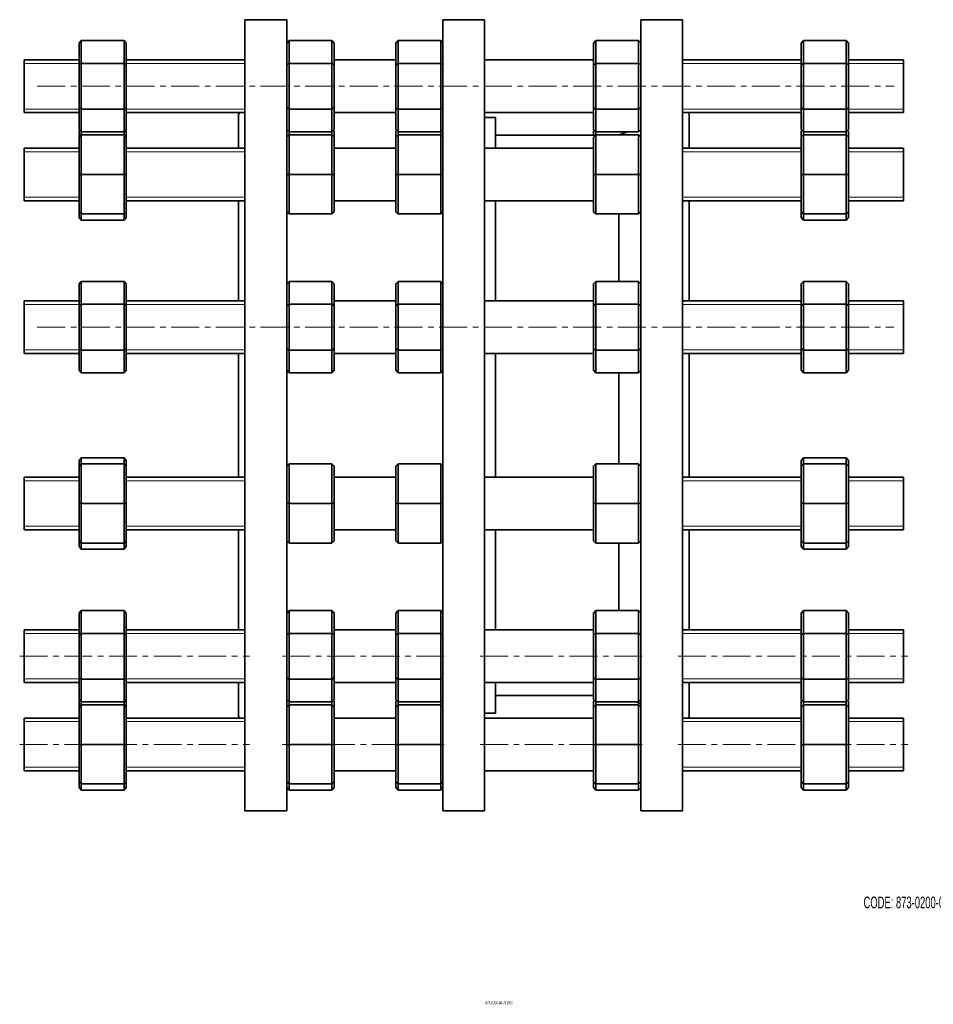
# Model space of a CAD drawing. Header units: millimetres. Extents: x -207 to 624, y 1 to 449.
# Tile 1 of 2: x -207 to 208, y 1 to 449. Entities that reach past the tile are written whole.
import ezdxf

# ---------------------------------------------------------------- set-up
doc = ezdxf.new("R2010")
doc.units = ezdxf.units.MM
doc.linetypes.add('CENTERX2', pattern=[20.32, 12.7, -2.54, 2.54, -2.54])
doc.layers.add('NOTE', color=7, linetype='Continuous')
doc.layers.add('SLD-0', color=179, linetype='Continuous')
doc.styles.add('SLDTEXTSTYLE0', font='TXT', dxfattribs={"width": 0.605})

msp = doc.modelspace()

# ---------------------------------------------------------------- linework, layer by layer
at = {"color": 7, "linetype": 'Continuous', "lineweight": 35}
for p, q in [((-85.73, 449.26), (-104.73, 449.26)), ((-104.73, 269.26), (-104.73, 449.26)), ((-85.73, 269.26), (-85.73, 449.26)), ((4.27, 449.26), (-14.73, 449.26)), ((-14.73, 269.26), (-14.73, 449.26)), ((4.27, 269.26), (4.27, 449.26)), ((94.27, 449.26), (75.27, 449.26)), ((75.27, 269.26), (75.27, 449.26)), ((94.27, 269.26), (94.27, 449.26)), ((-180.23, 438.61), (-179.23, 439.76)), ((-179.23, 439.76), (-179.23, 429.37)), ((-159.73, 439.76), (-179.23, 439.76)), ((-159.73, 429.37), (-159.73, 439.76)), ((-159.73, 439.76), (-158.73, 438.61)), ((-85.7, 438.61), (-84.7, 439.76)), ((-84.7, 439.76), (-84.7, 429.37)), ((-65.2, 439.76), (-84.7, 439.76)), ((-65.2, 429.37), (-65.2, 439.76)), ((-65.2, 439.76), (-64.2, 438.61)), ((-36.09, 438.61), (-35.09, 439.76)), ((-35.09, 439.76), (-35.09, 429.37)), ((-15.59, 439.76), (-35.09, 439.76)), ((-15.59, 429.37), (-15.59, 439.76)), ((-15.59, 439.76), (-14.73, 438.76)), ((53.82, 438.61), (54.82, 439.76)), ((54.82, 439.76), (54.82, 429.37)), ((74.32, 439.76), (54.82, 439.76)), ((74.32, 429.37), (74.32, 439.76)), ((74.32, 439.76), (75.27, 438.66)), ((148.27, 438.61), (149.27, 439.76)), ((149.27, 439.76), (149.27, 429.37)), ((168.77, 439.76), (149.27, 439.76)), ((168.77, 429.37), (168.77, 439.76)), ((168.77, 439.76), (169.77, 438.61)), ((-180.23, 428.79), (-180.23, 438.61)), ((-158.73, 438.61), (-158.73, 428.79)), ((-85.7, 428.79), (-85.7, 438.61)), ((-64.2, 438.61), (-64.2, 428.79)), ((-36.09, 428.79), (-36.09, 438.61)), ((53.82, 428.79), (53.82, 438.61)), ((148.27, 428.79), (148.27, 438.61)), ((169.77, 438.61), (169.77, 428.79)), ((-180.23, 430.98), (-205.23, 430.98)), ((-205.23, 418.98), (-205.23, 430.98)), ((-104.73, 430.98), (-158.73, 430.98)), ((-85.7, 430.98), (-85.73, 430.98)), ((-36.09, 430.98), (-64.2, 430.98)), ((53.82, 430.98), (4.27, 430.98)), ((148.27, 430.98), (94.27, 430.98)), ((194.77, 430.98), (169.77, 430.98)), ((194.77, 418.98), (194.77, 430.98)), ((-180.23, 428.79), (-179.23, 429.37)), ((-180.23, 409.16), (-180.23, 428.79)), ((-179.23, 429.37), (-179.23, 408.58)), ((-159.73, 429.37), (-179.23, 429.37)), ((-159.73, 408.58), (-159.73, 429.37)), ((-159.73, 429.37), (-158.73, 428.79)), ((-158.73, 428.79), (-158.73, 409.16)), ((-85.7, 428.79), (-84.7, 429.37)), ((-85.7, 409.16), (-85.7, 428.79)), ((-84.7, 429.37), (-84.7, 408.58)), ((-65.2, 429.37), (-84.7, 429.37)), ((-65.2, 408.58), (-65.2, 429.37)), ((-65.2, 429.37), (-64.2, 428.79)), ((-64.2, 428.79), (-64.2, 409.16)), ((-36.09, 428.79), (-35.09, 429.37)), ((-36.09, 409.16), (-36.09, 428.79)), ((-35.09, 429.37), (-35.09, 408.58)), ((-15.59, 429.37), (-35.09, 429.37)), ((-15.59, 408.58), (-15.59, 429.37)), ((-15.59, 429.37), (-14.73, 428.87)), ((53.82, 428.79), (54.82, 429.37)), ((53.82, 409.16), (53.82, 428.79)), ((54.82, 429.37), (54.82, 408.58)), ((74.32, 429.37), (54.82, 429.37)), ((74.32, 408.58), (74.32, 429.37)), ((74.32, 429.37), (75.27, 428.82)), ((148.27, 428.79), (149.27, 429.37)), ((148.27, 409.16), (148.27, 428.79)), ((149.27, 429.37), (149.27, 408.58)), ((168.77, 429.37), (149.27, 429.37)), ((168.77, 408.58), (168.77, 429.37)), ((168.77, 429.37), (169.77, 428.79)), ((169.77, 428.79), (169.77, 409.16)), ((-205.23, 406.98), (-205.23, 418.98)), ((194.77, 406.98), (194.77, 418.98)), ((-180.23, 399.35), (-180.23, 409.16)), ((-179.23, 408.58), (-180.23, 409.16)), ((-179.23, 408.58), (-179.23, 398.19)), ((-159.73, 408.58), (-179.23, 408.58)), ((-159.73, 408.58), (-158.73, 409.16)), ((-159.73, 398.19), (-159.73, 408.58)), ((-158.73, 409.16), (-158.73, 399.35)), ((-85.7, 399.35), (-85.7, 409.16)), ((-84.7, 408.58), (-85.7, 409.16)), ((-84.7, 408.58), (-84.7, 398.19)), ((-65.2, 408.58), (-84.7, 408.58)), ((-65.2, 408.58), (-64.2, 409.16)), ((-65.2, 398.19), (-65.2, 408.58)), ((-64.2, 409.16), (-64.2, 399.35)), ((-36.09, 399.35), (-36.09, 409.16)), ((-35.09, 408.58), (-36.09, 409.16)), ((-15.59, 408.58), (-35.09, 408.58)), ((-35.09, 408.58), (-35.09, 398.19)), ((-15.59, 408.58), (-14.73, 409.09)), ((-15.59, 398.19), (-15.59, 408.58)), ((53.82, 399.35), (53.82, 409.16)), ((54.82, 408.58), (53.82, 409.16)), ((54.82, 408.58), (54.82, 398.19)), ((74.32, 408.58), (54.82, 408.58)), ((74.32, 408.58), (75.27, 409.14)), ((74.32, 398.19), (74.32, 408.58)), ((148.27, 399.35), (148.27, 409.16)), ((149.27, 408.58), (148.27, 409.16)), ((149.27, 408.58), (149.27, 398.19)), ((168.77, 408.58), (149.27, 408.58)), ((168.77, 408.58), (169.77, 409.16)), ((168.77, 398.19), (168.77, 408.58)), ((169.77, 409.16), (169.77, 399.35)), ((-205.23, 406.98), (-180.23, 406.98)), ((-158.73, 406.98), (-104.73, 406.98)), ((-107.01, 406.98), (-107.73, 406.26)), ((-107.73, 390.86), (-107.73, 406.26)), ((-85.73, 406.98), (-85.7, 406.98)), ((-64.2, 406.98), (-36.09, 406.98)), ((4.27, 406.98), (53.82, 406.98)), ((9.27, 404.76), (4.27, 404.76)), ((9.27, 390.86), (9.27, 404.76)), ((94.27, 406.98), (148.27, 406.98)), ((97.27, 406.26), (96.56, 406.98)), ((97.27, 390.86), (97.27, 406.26)), ((169.77, 406.98), (194.77, 406.98)), ((-179.23, 398.19), (-180.23, 399.35)), ((-180.23, 398.49), (-179.85, 398.92)), ((-158.73, 399.35), (-159.73, 398.19)), ((-159.1, 398.92), (-158.73, 398.49)), ((-84.7, 398.19), (-85.7, 399.35)), ((-85.7, 398.49), (-85.33, 398.92)), ((-64.2, 399.35), (-65.2, 398.19)), ((-64.58, 398.92), (-64.2, 398.49)), ((-35.09, 398.19), (-36.09, 399.35)), ((-36.09, 398.49), (-35.72, 398.92)), ((-14.73, 399.19), (-15.59, 398.19)), ((-14.96, 398.92), (-14.73, 398.64)), ((54.82, 398.19), (53.82, 399.35)), ((53.82, 398.49), (54.19, 398.92)), ((75.27, 399.29), (74.32, 398.19)), ((149.27, 398.19), (148.27, 399.35)), ((148.27, 398.49), (148.65, 398.92)), ((169.77, 399.35), (168.77, 398.19)), ((169.4, 398.92), (169.77, 398.49)), ((-180.23, 395.86), (-180.23, 398.49)), ((-180.23, 395.86), (-179.23, 396.86)), ((-180.23, 378.86), (-180.23, 395.86)), ((-179.23, 398.19), (-179.23, 396.86)), ((-159.73, 398.19), (-179.23, 398.19)), ((-179.23, 396.86), (-179.23, 378.86)), ((-159.73, 396.86), (-179.23, 396.86)), ((-159.73, 396.86), (-159.73, 398.19)), ((-159.73, 378.86), (-159.73, 396.86)), ((-159.73, 396.86), (-158.73, 395.86)), ((-158.73, 398.49), (-158.73, 395.86)), ((-158.73, 395.86), (-158.73, 378.86)), ((-85.7, 395.86), (-85.7, 398.49)), ((-85.7, 395.86), (-84.7, 396.86)), ((-85.7, 378.86), (-85.7, 395.86)), ((-84.7, 398.19), (-84.7, 396.86)), ((-65.2, 398.19), (-84.7, 398.19)), ((-84.7, 396.86), (-84.7, 378.86)), ((-65.2, 396.86), (-84.7, 396.86)), ((-65.2, 396.86), (-65.2, 398.19)), ((-65.2, 378.86), (-65.2, 396.86)), ((-65.2, 396.86), (-64.2, 395.86)), ((-64.2, 398.49), (-64.2, 395.86)), ((-64.2, 395.86), (-64.2, 378.86)), ((-36.09, 395.86), (-36.09, 398.49)), ((-36.09, 395.86), (-35.09, 396.86)), ((-36.09, 378.86), (-36.09, 395.86)), ((-35.09, 398.19), (-35.09, 396.86)), ((-15.59, 398.19), (-35.09, 398.19)), ((-35.09, 396.86), (-35.09, 378.86)), ((-15.59, 396.86), (-35.09, 396.86)), ((-15.59, 396.86), (-15.59, 398.19)), ((-15.59, 378.86), (-15.59, 396.86)), ((-15.59, 396.86), (-14.73, 395.99)), ((54.72, 396.76), (9.27, 396.76)), ((53.82, 396.76), (53.82, 398.49)), ((53.82, 395.86), (54.82, 396.86)), ((53.82, 378.86), (53.82, 395.86)), ((54.82, 398.19), (54.82, 396.86)), ((74.32, 398.19), (54.82, 398.19)), ((54.82, 396.86), (54.82, 378.86)), ((74.32, 396.86), (54.82, 396.86)), ((69.21, 398.19), (65.55, 396.86)), ((74.32, 378.86), (74.32, 396.86)), ((74.32, 396.86), (75.27, 395.91)), ((148.27, 395.86), (148.27, 398.49)), ((148.27, 395.86), (149.27, 396.86)), ((148.27, 378.86), (148.27, 395.86)), ((149.27, 398.19), (149.27, 396.86)), ((168.77, 398.19), (149.27, 398.19)), ((149.27, 396.86), (149.27, 378.86)), ((168.77, 396.86), (149.27, 396.86)), ((168.77, 396.86), (168.77, 398.19)), ((168.77, 378.86), (168.77, 396.86)), ((168.77, 396.86), (169.77, 395.86)), ((169.77, 398.49), (169.77, 395.86)), ((169.77, 395.86), (169.77, 378.86)), ((-180.23, 390.86), (-205.23, 390.86)), ((-205.23, 372.86), (-205.23, 390.86)), ((-158.69, 391.67), (-158.73, 391.67)), ((-104.73, 390.86), (-158.73, 390.86)), ((-85.7, 390.86), (-85.73, 390.86)), ((-64.17, 391.67), (-64.2, 391.67)), ((-36.09, 390.86), (-64.2, 390.86)), ((-14.56, 391.67), (-14.59, 391.67)), ((53.82, 390.86), (4.27, 390.86)), ((148.27, 390.86), (94.27, 390.86)), ((169.81, 391.67), (169.77, 391.67)), ((194.77, 390.86), (169.77, 390.86)), ((194.77, 372.86), (194.77, 390.86)), ((-180.23, 361.86), (-180.23, 378.86)), ((-180.23, 378.86), (-179.23, 378.86)), ((-179.23, 378.86), (-179.23, 360.86)), ((-159.73, 378.86), (-179.23, 378.86)), ((-159.73, 360.86), (-159.73, 378.86)), ((-159.73, 378.86), (-158.73, 378.86)), ((-158.73, 378.86), (-158.73, 361.86)), ((-85.7, 361.86), (-85.7, 378.86)), ((-85.7, 378.86), (-84.7, 378.86)), ((-84.7, 378.86), (-84.7, 360.86)), ((-65.2, 378.86), (-84.7, 378.86)), ((-65.2, 360.86), (-65.2, 378.86)), ((-65.2, 378.86), (-64.2, 378.86)), ((-64.2, 378.86), (-64.2, 361.86)), ((-36.09, 378.86), (-35.09, 378.86)), ((-36.09, 361.86), (-36.09, 378.86)), ((-35.09, 378.86), (-35.09, 360.86)), ((-15.59, 378.86), (-35.09, 378.86)), ((-15.59, 360.86), (-15.59, 378.86)), ((-15.59, 378.86), (-14.73, 378.86)), ((53.82, 378.86), (54.82, 378.86)), ((53.82, 361.86), (53.82, 378.86)), ((54.82, 378.86), (54.82, 360.86)), ((74.32, 378.86), (54.82, 378.86)), ((74.32, 360.86), (74.32, 378.86)), ((74.32, 378.86), (75.27, 378.86)), ((148.27, 361.86), (148.27, 378.86)), ((148.27, 378.86), (149.27, 378.86)), ((149.27, 378.86), (149.27, 360.86)), ((168.77, 378.86), (149.27, 378.86)), ((168.77, 378.86), (169.77, 378.86)), ((168.77, 360.86), (168.77, 378.86)), ((169.77, 378.86), (169.77, 361.86)), ((-205.23, 366.86), (-205.23, 372.86)), ((194.77, 366.86), (194.77, 372.86)), ((-205.23, 366.86), (-180.23, 366.86)), ((-158.73, 366.86), (-104.73, 366.86)), ((-107.73, 321.38), (-107.73, 366.86)), ((-85.73, 366.86), (-85.7, 366.86)), ((-64.2, 366.86), (-36.09, 366.86)), ((4.27, 366.86), (53.82, 366.86)), ((9.27, 321.38), (9.27, 366.86)), ((94.27, 366.86), (148.27, 366.86)), ((97.27, 321.38), (97.27, 366.86)), ((169.77, 366.86), (194.77, 366.86)), ((-180.23, 359.23), (-180.23, 361.86)), ((-179.23, 360.86), (-180.23, 361.86)), ((-179.23, 358.08), (-180.23, 359.23)), ((-179.23, 360.86), (-179.23, 358.08)), ((-159.73, 360.86), (-179.23, 360.86)), ((-159.73, 360.86), (-158.73, 361.86)), ((-159.73, 358.08), (-159.73, 360.86)), ((-158.73, 359.23), (-159.73, 358.08)), ((-158.73, 361.86), (-158.73, 359.23)), ((-84.7, 360.86), (-85.7, 361.86)), ((-65.2, 360.86), (-84.7, 360.86)), ((-65.2, 360.86), (-64.2, 361.86)), ((-35.09, 360.86), (-36.09, 361.86)), ((-15.59, 360.86), (-35.09, 360.86)), ((-15.59, 360.86), (-14.73, 361.73)), ((54.82, 360.86), (53.82, 361.86)), ((74.32, 360.86), (54.82, 360.86)), ((65.27, 330.16), (65.27, 360.86)), ((74.32, 360.86), (75.27, 361.81)), ((148.27, 359.23), (148.27, 361.86)), ((149.27, 360.86), (148.27, 361.86)), ((149.27, 358.08), (148.27, 359.23)), ((149.27, 360.86), (149.27, 358.08)), ((168.77, 360.86), (149.27, 360.86)), ((168.77, 360.86), (169.77, 361.86)), ((168.77, 358.08), (168.77, 360.86)), ((169.77, 359.23), (168.77, 358.08)), ((169.77, 361.86), (169.77, 359.23)), ((-159.73, 358.08), (-179.23, 358.08)), ((168.77, 358.08), (149.27, 358.08)), ((-180.23, 329.01), (-179.23, 330.16)), ((-180.23, 319.19), (-180.23, 329.01)), ((-179.23, 330.16), (-179.23, 319.77)), ((-159.73, 330.16), (-179.23, 330.16)), ((-159.73, 319.77), (-159.73, 330.16)), ((-158.73, 329.01), (-159.73, 330.16)), ((-158.73, 329.01), (-158.73, 319.19)), ((-85.7, 329.01), (-84.7, 330.16)), ((-85.7, 319.19), (-85.7, 329.01)), ((-84.7, 330.16), (-84.7, 319.77)), ((-65.2, 330.16), (-84.7, 330.16)), ((-65.2, 319.77), (-65.2, 330.16)), ((-64.2, 329.01), (-65.2, 330.16)), ((-64.2, 329.01), (-64.2, 319.19)), ((-36.09, 329.01), (-35.09, 330.16)), ((-36.09, 319.19), (-36.09, 329.01)), ((-35.09, 330.16), (-35.09, 319.77)), ((-15.59, 330.16), (-35.09, 330.16)), ((-15.59, 319.77), (-15.59, 330.16)), ((-14.73, 329.16), (-15.59, 330.16)), ((53.82, 329.01), (54.82, 330.16)), ((53.82, 319.19), (53.82, 329.01)), ((54.82, 330.16), (54.82, 319.77)), ((74.32, 330.16), (54.82, 330.16)), ((74.32, 319.77), (74.32, 330.16)), ((75.27, 329.06), (74.32, 330.16)), ((148.27, 329.01), (149.27, 330.16)), ((148.27, 319.19), (148.27, 329.01)), ((149.27, 330.16), (149.27, 319.77)), ((168.77, 330.16), (149.27, 330.16)), ((168.77, 319.77), (168.77, 330.16)), ((169.77, 329.01), (168.77, 330.16)), ((169.77, 329.01), (169.77, 319.19)), ((-180.23, 321.38), (-205.23, 321.38)), ((-205.23, 298.98), (-205.23, 321.38)), ((-180.23, 319.19), (-179.23, 319.77)), ((-180.23, 299.56), (-180.23, 319.19)), ((-179.23, 319.77), (-179.23, 298.98)), ((-159.73, 319.77), (-179.23, 319.77)), ((-159.73, 319.77), (-158.73, 319.19)), ((-159.73, 298.98), (-159.73, 319.77)), ((-104.73, 321.38), (-158.73, 321.38)), ((-158.73, 319.19), (-158.73, 299.56)), ((-85.7, 321.38), (-85.73, 321.38)), ((-85.7, 319.19), (-84.7, 319.77)), ((-85.7, 299.56), (-85.7, 319.19)), ((-84.7, 319.77), (-84.7, 298.98)), ((-65.2, 319.77), (-84.7, 319.77)), ((-65.2, 298.98), (-65.2, 319.77)), ((-65.2, 319.77), (-64.2, 319.19)), ((-36.09, 321.38), (-64.2, 321.38)), ((-64.2, 319.19), (-64.2, 299.56)), ((-36.09, 319.19), (-35.09, 319.77)), ((-36.09, 299.56), (-36.09, 319.19)), ((-15.59, 319.77), (-35.09, 319.77)), ((-35.09, 319.77), (-35.09, 298.98)), ((-15.59, 319.77), (-14.73, 319.27)), ((-15.59, 298.98), (-15.59, 319.77)), ((53.82, 321.38), (4.27, 321.38)), ((53.82, 319.19), (54.82, 319.77)), ((53.82, 299.56), (53.82, 319.19)), ((74.32, 319.77), (54.82, 319.77)), ((54.82, 319.77), (54.82, 298.98)), ((74.32, 319.77), (75.27, 319.22)), ((74.32, 298.98), (74.32, 319.77)), ((148.27, 321.38), (94.27, 321.38)), ((148.27, 319.19), (149.27, 319.77)), ((148.27, 299.56), (148.27, 319.19)), ((149.27, 319.77), (149.27, 298.98)), ((168.77, 319.77), (149.27, 319.77)), ((168.77, 319.77), (169.77, 319.19)), ((168.77, 298.98), (168.77, 319.77)), ((194.77, 321.38), (169.77, 321.38)), ((169.77, 319.19), (169.77, 299.56)), ((194.77, 298.98), (194.77, 321.38)), ((-205.23, 297.38), (-205.23, 298.98)), ((-205.23, 297.38), (-180.23, 297.38)), ((-180.23, 299.56), (-179.23, 298.98)), ((-180.23, 289.75), (-180.23, 299.56)), ((-159.73, 298.98), (-179.23, 298.98)), ((-179.23, 298.98), (-179.23, 288.59)), ((-159.73, 298.98), (-158.73, 299.56)), ((-159.73, 288.59), (-159.73, 298.98)), ((-158.73, 299.56), (-158.73, 289.75)), ((-158.73, 297.38), (-104.73, 297.38)), ((-107.73, 269.26), (-107.73, 297.38)), ((-85.73, 297.38), (-85.7, 297.38)), ((-85.7, 299.56), (-84.7, 298.98)), ((-85.7, 289.75), (-85.7, 299.56)), ((-65.2, 298.98), (-84.7, 298.98)), ((-84.7, 298.98), (-84.7, 288.59)), ((-65.2, 298.98), (-64.2, 299.56)), ((-65.2, 288.59), (-65.2, 298.98)), ((-64.2, 299.56), (-64.2, 289.75)), ((-64.2, 297.38), (-36.09, 297.38)), ((-36.09, 299.56), (-35.09, 298.98)), ((-36.09, 289.75), (-36.09, 299.56)), ((-15.59, 298.98), (-35.09, 298.98)), ((-35.09, 298.98), (-35.09, 288.59)), ((-15.59, 298.98), (-14.73, 299.48)), ((-15.59, 288.59), (-15.59, 298.98)), ((4.27, 297.38), (53.82, 297.38)), ((9.27, 269.26), (9.27, 297.38)), ((53.82, 299.56), (54.82, 298.98)), ((53.82, 289.75), (53.82, 299.56)), ((74.32, 298.98), (54.82, 298.98)), ((54.82, 298.98), (54.82, 288.59)), ((74.32, 298.98), (75.27, 299.53)), ((74.32, 288.59), (74.32, 298.98)), ((94.27, 297.38), (148.27, 297.38)), ((97.27, 269.26), (97.27, 297.38)), ((148.27, 299.56), (149.27, 298.98)), ((148.27, 289.75), (148.27, 299.56)), ((168.77, 298.98), (149.27, 298.98)), ((149.27, 298.98), (149.27, 288.59)), ((168.77, 298.98), (169.77, 299.56)), ((168.77, 288.59), (168.77, 298.98)), ((169.77, 299.56), (169.77, 289.75)), ((169.77, 297.38), (194.77, 297.38)), ((194.77, 297.38), (194.77, 298.98)), ((-179.23, 288.59), (-180.23, 289.75)), ((-159.73, 288.59), (-179.23, 288.59)), ((-159.73, 288.59), (-158.73, 289.75)), ((-84.7, 288.59), (-85.7, 289.75)), ((-65.2, 288.59), (-84.7, 288.59)), ((-65.2, 288.59), (-64.2, 289.75)), ((-35.09, 288.59), (-36.09, 289.75)), ((-15.59, 288.59), (-35.09, 288.59)), ((-15.59, 288.59), (-14.73, 289.59)), ((54.82, 288.59), (53.82, 289.75)), ((74.32, 288.59), (54.82, 288.59)), ((65.27, 269.26), (65.27, 288.59)), ((74.32, 288.59), (75.27, 289.69)), ((149.27, 288.59), (148.27, 289.75)), ((168.77, 288.59), (149.27, 288.59)), ((168.77, 288.59), (169.77, 289.75)), ((-107.73, 241.14), (-107.73, 269.26)), ((-104.73, 89.26), (-104.73, 269.26)), ((-85.73, 89.26), (-85.73, 269.26)), ((-14.73, 89.26), (-14.73, 269.26)), ((4.27, 89.26), (4.27, 269.26)), ((9.27, 241.14), (9.27, 269.26)), ((65.27, 247.14), (65.27, 269.26)), ((75.27, 89.26), (75.27, 269.26)), ((94.27, 89.26), (94.27, 269.26)), ((97.27, 241.14), (97.27, 269.26)), ((-179.23, 249.93), (-180.23, 248.77)), ((-180.23, 246.14), (-180.23, 248.77)), ((-180.23, 246.14), (-179.23, 247.14)), ((-179.23, 249.93), (-179.23, 247.14)), ((-159.73, 249.93), (-179.23, 249.93)), ((-179.23, 247.14), (-179.23, 229.14)), ((-159.73, 247.14), (-179.23, 247.14)), ((-159.73, 247.14), (-159.73, 249.93)), ((-159.73, 249.93), (-158.73, 248.77)), ((-159.73, 229.14), (-159.73, 247.14)), ((-158.73, 246.14), (-159.73, 247.14)), ((-158.73, 248.77), (-158.73, 246.14)), ((-85.7, 246.14), (-84.7, 247.14)), ((-84.7, 247.14), (-84.7, 229.14)), ((-65.2, 247.14), (-84.7, 247.14)), ((-65.2, 229.14), (-65.2, 247.14)), ((-64.2, 246.14), (-65.2, 247.14)), ((-36.09, 246.14), (-35.09, 247.14)), ((-35.09, 247.14), (-35.09, 229.14)), ((-15.59, 247.14), (-35.09, 247.14)), ((-15.59, 229.14), (-15.59, 247.14)), ((-14.73, 246.27), (-15.59, 247.14)), ((53.82, 246.14), (54.82, 247.14)), ((54.82, 247.14), (54.82, 229.14)), ((74.32, 247.14), (54.82, 247.14)), ((74.32, 229.14), (74.32, 247.14)), ((75.27, 246.19), (74.32, 247.14)), ((149.27, 249.93), (148.27, 248.77)), ((148.27, 246.14), (148.27, 248.77)), ((148.27, 246.14), (149.27, 247.14)), ((149.27, 249.93), (149.27, 247.14)), ((168.77, 249.93), (149.27, 249.93)), ((149.27, 247.14), (149.27, 229.14)), ((168.77, 247.14), (149.27, 247.14)), ((168.77, 247.14), (168.77, 249.93)), ((168.77, 249.93), (169.77, 248.77)), ((168.77, 229.14), (168.77, 247.14)), ((169.77, 246.14), (168.77, 247.14)), ((169.77, 248.77), (169.77, 246.14)), ((-180.23, 229.14), (-180.23, 246.14)), ((-158.73, 246.14), (-158.73, 229.14)), ((-85.7, 229.14), (-85.7, 246.14)), ((-64.2, 246.14), (-64.2, 229.14)), ((-36.09, 229.14), (-36.09, 246.14)), ((53.82, 229.14), (53.82, 246.14)), ((148.27, 229.14), (148.27, 246.14)), ((169.77, 246.14), (169.77, 229.14)), ((-180.23, 241.14), (-205.23, 241.14)), ((-205.23, 217.14), (-205.23, 241.14)), ((-104.73, 241.14), (-158.73, 241.14)), ((-85.7, 241.14), (-85.73, 241.14)), ((-36.09, 241.14), (-64.2, 241.14)), ((53.82, 241.14), (4.27, 241.14)), ((148.27, 241.14), (94.27, 241.14)), ((194.77, 241.14), (169.77, 241.14)), ((194.77, 217.14), (194.77, 241.14)), ((-180.23, 212.14), (-180.23, 229.14)), ((-180.23, 229.14), (-179.23, 229.14)), ((-179.23, 229.14), (-179.23, 211.14)), ((-159.73, 229.14), (-179.23, 229.14)), ((-159.73, 211.14), (-159.73, 229.14)), ((-159.73, 229.14), (-158.73, 229.14)), ((-158.73, 229.14), (-158.73, 212.14)), ((-85.7, 212.14), (-85.7, 229.14)), ((-85.7, 229.14), (-84.7, 229.14)), ((-65.2, 229.14), (-84.7, 229.14)), ((-84.7, 229.14), (-84.7, 211.14)), ((-65.2, 211.14), (-65.2, 229.14)), ((-65.2, 229.14), (-64.2, 229.14)), ((-64.2, 229.14), (-64.2, 212.14)), ((-36.09, 229.14), (-35.09, 229.14)), ((-36.09, 212.14), (-36.09, 229.14)), ((-15.59, 229.14), (-35.09, 229.14)), ((-35.09, 229.14), (-35.09, 211.14)), ((-15.59, 229.14), (-14.73, 229.14)), ((-15.59, 211.14), (-15.59, 229.14)), ((53.82, 229.14), (54.82, 229.14)), ((53.82, 212.14), (53.82, 229.14)), ((54.82, 229.14), (54.82, 211.14)), ((74.32, 229.14), (54.82, 229.14)), ((74.32, 211.14), (74.32, 229.14)), ((74.32, 229.14), (75.27, 229.14)), ((148.27, 212.14), (148.27, 229.14)), ((148.27, 229.14), (149.27, 229.14)), ((149.27, 229.14), (149.27, 211.14)), ((168.77, 229.14), (149.27, 229.14)), ((168.77, 211.14), (168.77, 229.14)), ((168.77, 229.14), (169.77, 229.14)), ((169.77, 229.14), (169.77, 212.14)), ((-205.23, 217.14), (-180.23, 217.14)), ((-158.73, 217.14), (-104.73, 217.14)), ((-107.73, 171.66), (-107.73, 217.14)), ((-85.73, 217.14), (-85.7, 217.14)), ((-64.2, 217.14), (-36.09, 217.14)), ((4.27, 217.14), (53.82, 217.14)), ((9.27, 171.66), (9.27, 217.14)), ((94.27, 217.14), (148.27, 217.14)), ((97.27, 171.66), (97.27, 217.14)), ((169.77, 217.14), (194.77, 217.14)), ((-180.23, 212.14), (-179.23, 211.14)), ((-180.23, 209.51), (-180.23, 212.14)), ((-159.73, 211.14), (-179.23, 211.14)), ((-179.23, 211.14), (-179.23, 208.36)), ((-159.73, 211.14), (-158.73, 212.14)), ((-159.73, 208.36), (-159.73, 211.14)), ((-158.73, 212.14), (-158.73, 209.51)), ((-85.7, 212.14), (-84.7, 211.14)), ((-65.2, 211.14), (-84.7, 211.14)), ((-65.2, 211.14), (-64.2, 212.14)), ((-36.09, 212.14), (-35.09, 211.14)), ((-15.59, 211.14), (-35.09, 211.14)), ((-15.59, 211.14), (-14.73, 212.01)), ((53.82, 212.14), (54.82, 211.14)), ((74.32, 211.14), (54.82, 211.14)), ((65.27, 180.44), (65.27, 211.14)), ((74.32, 211.14), (75.27, 212.1)), ((148.27, 212.14), (149.27, 211.14)), ((148.27, 209.51), (148.27, 212.14)), ((168.77, 211.14), (149.27, 211.14)), ((149.27, 211.14), (149.27, 208.36)), ((168.77, 211.14), (169.77, 212.14)), ((168.77, 208.36), (168.77, 211.14)), ((169.77, 212.14), (169.77, 209.51)), ((-180.23, 209.51), (-179.23, 208.36)), ((-159.73, 208.36), (-179.23, 208.36)), ((-158.73, 209.51), (-159.73, 208.36)), ((148.27, 209.51), (149.27, 208.36)), ((168.77, 208.36), (149.27, 208.36)), ((169.77, 209.51), (168.77, 208.36)), ((-179.23, 180.44), (-180.23, 179.29)), ((-180.23, 169.47), (-180.23, 179.29)), ((-179.23, 180.44), (-179.23, 170.05)), ((-159.73, 180.44), (-179.23, 180.44)), ((-159.73, 170.05), (-159.73, 180.44)), ((-158.73, 179.29), (-159.73, 180.44)), ((-158.73, 179.29), (-158.73, 169.47)), ((-84.7, 180.44), (-85.7, 179.29)), ((-85.7, 169.47), (-85.7, 179.29)), ((-84.7, 180.44), (-84.7, 170.05)), ((-65.2, 180.44), (-84.7, 180.44)), ((-65.2, 170.05), (-65.2, 180.44)), ((-64.2, 179.29), (-65.2, 180.44)), ((-64.2, 179.29), (-64.2, 169.47)), ((-35.09, 180.44), (-36.09, 179.29)), ((-36.09, 169.47), (-36.09, 179.29)), ((-35.09, 180.44), (-35.09, 170.05)), ((-15.59, 180.44), (-35.09, 180.44)), ((-15.59, 170.05), (-15.59, 180.44)), ((-14.73, 179.44), (-15.59, 180.44)), ((54.82, 180.44), (53.82, 179.29)), ((53.82, 169.47), (53.82, 179.29)), ((54.82, 180.44), (54.82, 170.05)), ((74.32, 180.44), (54.82, 180.44)), ((74.32, 170.05), (74.32, 180.44)), ((75.27, 179.34), (74.32, 180.44)), ((149.27, 180.44), (148.27, 179.29)), ((148.27, 169.47), (148.27, 179.29)), ((149.27, 180.44), (149.27, 170.05)), ((168.77, 180.44), (149.27, 180.44)), ((168.77, 170.05), (168.77, 180.44)), ((169.77, 179.29), (168.77, 180.44)), ((169.77, 179.29), (169.77, 169.47)), ((-180.23, 171.66), (-205.23, 171.66)), ((-205.23, 147.66), (-205.23, 171.66)), ((-104.73, 171.66), (-158.73, 171.66)), ((-85.7, 171.66), (-85.73, 171.66)), ((-36.09, 171.66), (-64.2, 171.66)), ((53.82, 171.66), (4.27, 171.66)), ((148.27, 171.66), (94.27, 171.66)), ((194.77, 171.66), (169.77, 171.66)), ((194.77, 147.66), (194.77, 171.66)), ((-180.23, 169.47), (-179.23, 170.05)), ((-180.23, 149.84), (-180.23, 169.47)), ((-179.23, 170.05), (-179.23, 149.26)), ((-159.73, 170.05), (-179.23, 170.05)), ((-159.73, 149.26), (-159.73, 170.05)), ((-158.73, 169.47), (-159.73, 170.05)), ((-158.73, 169.47), (-158.73, 149.84)), ((-85.7, 169.47), (-84.7, 170.05)), ((-85.7, 149.84), (-85.7, 169.47)), ((-84.7, 170.05), (-84.7, 149.26)), ((-65.2, 170.05), (-84.7, 170.05)), ((-65.2, 149.26), (-65.2, 170.05)), ((-64.2, 169.47), (-65.2, 170.05)), ((-64.2, 169.47), (-64.2, 149.84)), ((-36.09, 169.47), (-35.09, 170.05)), ((-36.09, 149.84), (-36.09, 169.47)), ((-35.09, 170.05), (-35.09, 149.26)), ((-15.59, 170.05), (-35.09, 170.05)), ((-15.59, 149.26), (-15.59, 170.05)), ((-14.73, 169.55), (-15.59, 170.05)), ((53.82, 169.47), (54.82, 170.05)), ((53.82, 149.84), (53.82, 169.47)), ((54.82, 170.05), (54.82, 149.26)), ((74.32, 170.05), (54.82, 170.05)), ((74.32, 149.26), (74.32, 170.05)), ((75.27, 169.5), (74.32, 170.05)), ((148.27, 169.47), (149.27, 170.05)), ((148.27, 149.84), (148.27, 169.47)), ((149.27, 170.05), (149.27, 149.26)), ((168.77, 170.05), (149.27, 170.05)), ((168.77, 149.26), (168.77, 170.05)), ((169.77, 169.47), (168.77, 170.05)), ((169.77, 169.47), (169.77, 149.84)), ((-180.23, 149.84), (-179.23, 149.26)), ((-180.23, 140.03), (-180.23, 149.84)), ((-179.23, 149.26), (-179.23, 138.87)), ((-159.73, 149.26), (-179.23, 149.26)), ((-159.73, 149.26), (-158.73, 149.84)), ((-159.73, 138.87), (-159.73, 149.26)), ((-158.73, 149.84), (-158.73, 140.03)), ((-85.7, 149.84), (-84.7, 149.26)), ((-85.7, 140.03), (-85.7, 149.84)), ((-84.7, 149.26), (-84.7, 138.87)), ((-65.2, 149.26), (-84.7, 149.26)), ((-65.2, 149.26), (-64.2, 149.84)), ((-65.2, 138.87), (-65.2, 149.26)), ((-64.2, 149.84), (-64.2, 140.03)), ((-36.09, 149.84), (-35.09, 149.26)), ((-36.09, 140.03), (-36.09, 149.84)), ((-15.59, 149.26), (-35.09, 149.26)), ((-35.09, 149.26), (-35.09, 138.87)), ((-15.59, 149.26), (-14.73, 149.77)), ((-15.59, 138.87), (-15.59, 149.26)), ((53.82, 140.03), (53.82, 149.84)), ((53.82, 149.84), (54.82, 149.26)), ((54.82, 149.26), (54.82, 138.87)), ((74.32, 149.26), (54.82, 149.26)), ((74.32, 149.26), (75.27, 149.82)), ((74.32, 138.87), (74.32, 149.26)), ((148.27, 140.03), (148.27, 149.84)), ((148.27, 149.84), (149.27, 149.26)), ((168.77, 149.26), (149.27, 149.26)), ((149.27, 149.26), (149.27, 138.87)), ((168.77, 149.26), (169.77, 149.84)), ((168.77, 138.87), (168.77, 149.26)), ((169.77, 149.84), (169.77, 140.03)), ((-205.23, 147.66), (-180.23, 147.66)), ((-158.73, 147.66), (-104.73, 147.66)), ((-158.73, 146.84), (-158.69, 146.84)), ((-107.73, 132.26), (-107.73, 147.66)), ((-85.73, 147.66), (-85.7, 147.66)), ((-64.2, 147.66), (-36.09, 147.66)), ((-64.2, 146.84), (-64.17, 146.84)), ((-14.59, 146.84), (-14.56, 146.84)), ((4.27, 147.66), (53.82, 147.66)), ((9.27, 133.76), (9.27, 147.66)), ((94.27, 147.66), (148.27, 147.66)), ((97.27, 132.26), (97.27, 147.66)), ((169.77, 147.66), (194.77, 147.66)), ((169.77, 146.84), (169.81, 146.84)), ((-180.23, 140.03), (-179.23, 138.87)), ((-179.85, 139.6), (-180.23, 139.17)), ((-180.23, 136.54), (-180.23, 139.17)), ((-159.73, 138.87), (-179.23, 138.87)), ((-179.23, 138.87), (-179.23, 137.54)), ((-159.73, 138.87), (-158.73, 140.03)), ((-159.73, 137.54), (-159.73, 138.87)), ((-158.73, 139.17), (-159.1, 139.6)), ((-158.73, 139.17), (-158.73, 136.54)), ((-85.7, 140.03), (-84.7, 138.87)), ((-85.33, 139.6), (-85.7, 139.17)), ((-85.7, 136.54), (-85.7, 139.17)), ((-65.2, 138.87), (-84.7, 138.87)), ((-84.7, 138.87), (-84.7, 137.54)), ((-65.2, 138.87), (-64.2, 140.03)), ((-65.2, 137.54), (-65.2, 138.87)), ((-64.2, 139.17), (-64.58, 139.6)), ((-64.2, 139.17), (-64.2, 136.54)), ((-36.09, 140.03), (-35.09, 138.87)), ((-35.72, 139.6), (-36.09, 139.17)), ((-36.09, 136.54), (-36.09, 139.17)), ((-15.59, 138.87), (-35.09, 138.87)), ((-35.09, 138.87), (-35.09, 137.54)), ((-15.59, 138.87), (-14.73, 139.87)), ((-15.59, 137.54), (-15.59, 138.87)), ((-14.73, 139.32), (-14.96, 139.6)), ((9.27, 141.76), (53.82, 141.76)), ((53.82, 140.03), (54.82, 138.87)), ((54.19, 139.6), (53.82, 139.17)), ((53.82, 136.54), (53.82, 139.17)), ((74.32, 138.87), (54.82, 138.87)), ((54.82, 138.87), (54.82, 137.54)), ((73.2, 138.87), (75.27, 138.12)), ((74.32, 138.87), (75.27, 139.97)), ((148.27, 140.03), (149.27, 138.87)), ((148.65, 139.6), (148.27, 139.17)), ((148.27, 136.54), (148.27, 139.17)), ((168.77, 138.87), (149.27, 138.87)), ((149.27, 138.87), (149.27, 137.54)), ((168.77, 138.87), (169.77, 140.03)), ((168.77, 137.54), (168.77, 138.87)), ((169.77, 139.17), (169.4, 139.6)), ((169.77, 139.17), (169.77, 136.54)), ((-179.23, 137.54), (-180.23, 136.54)), ((-180.23, 119.54), (-180.23, 136.54)), ((-179.23, 137.54), (-179.23, 119.54)), ((-159.73, 137.54), (-179.23, 137.54)), ((-159.73, 119.54), (-159.73, 137.54)), ((-158.73, 136.54), (-159.73, 137.54)), ((-158.73, 136.54), (-158.73, 119.54)), ((-84.7, 137.54), (-85.7, 136.54)), ((-85.7, 119.54), (-85.7, 136.54)), ((-84.7, 137.54), (-84.7, 119.54)), ((-65.2, 137.54), (-84.7, 137.54)), ((-65.2, 119.54), (-65.2, 137.54)), ((-64.2, 136.54), (-65.2, 137.54)), ((-64.2, 136.54), (-64.2, 119.54)), ((-35.09, 137.54), (-36.09, 136.54)), ((-36.09, 119.54), (-36.09, 136.54)), ((-35.09, 137.54), (-35.09, 119.54)), ((-15.59, 137.54), (-35.09, 137.54)), ((-15.59, 119.54), (-15.59, 137.54)), ((-14.73, 136.67), (-15.59, 137.54)), ((54.82, 137.54), (53.82, 136.54)), ((53.82, 119.54), (53.82, 136.54)), ((54.82, 137.54), (54.82, 119.54)), ((74.32, 137.54), (54.82, 137.54)), ((74.32, 137.54), (74.32, 138.47)), ((74.32, 119.54), (74.32, 137.54)), ((75.27, 136.59), (74.32, 137.54)), ((149.27, 137.54), (148.27, 136.54)), ((148.27, 119.54), (148.27, 136.54)), ((149.27, 137.54), (149.27, 119.54)), ((168.77, 137.54), (149.27, 137.54)), ((168.77, 119.54), (168.77, 137.54)), ((169.77, 136.54), (168.77, 137.54)), ((169.77, 136.54), (169.77, 119.54)), ((-180.23, 131.54), (-205.23, 131.54)), ((-205.23, 107.54), (-205.23, 131.54)), ((-104.73, 131.54), (-158.73, 131.54)), ((-107.73, 132.26), (-107.01, 131.54)), ((-85.7, 131.54), (-85.73, 131.54)), ((-36.09, 131.54), (-64.2, 131.54)), ((4.27, 133.76), (9.27, 133.76)), ((53.82, 131.54), (4.27, 131.54)), ((148.27, 131.54), (94.27, 131.54)), ((96.56, 131.54), (97.27, 132.26)), ((194.77, 131.54), (169.77, 131.54)), ((194.77, 107.54), (194.77, 131.54)), ((-180.23, 102.54), (-180.23, 119.54)), ((-180.23, 119.54), (-179.23, 119.54)), ((-159.73, 119.54), (-179.23, 119.54)), ((-179.23, 119.54), (-179.23, 101.54)), ((-159.73, 101.54), (-159.73, 119.54)), ((-158.73, 119.54), (-159.73, 119.54)), ((-158.73, 119.54), (-158.73, 102.54)), ((-85.7, 119.54), (-84.7, 119.54)), ((-85.7, 102.54), (-85.7, 119.54)), ((-65.2, 119.54), (-84.7, 119.54)), ((-84.7, 119.54), (-84.7, 101.54)), ((-65.2, 101.54), (-65.2, 119.54)), ((-64.2, 119.54), (-65.2, 119.54)), ((-64.2, 119.54), (-64.2, 102.54)), ((-36.09, 119.54), (-35.09, 119.54)), ((-36.09, 102.54), (-36.09, 119.54)), ((-15.59, 119.54), (-35.09, 119.54)), ((-35.09, 119.54), (-35.09, 101.54)), ((-15.59, 101.54), (-15.59, 119.54)), ((-14.73, 119.54), (-15.59, 119.54)), ((53.82, 102.54), (53.82, 119.54)), ((53.82, 119.54), (54.82, 119.54)), ((54.82, 119.54), (54.82, 101.54)), ((74.32, 119.54), (54.82, 119.54)), ((74.32, 101.54), (74.32, 119.54)), ((75.27, 119.54), (74.32, 119.54)), ((148.27, 119.54), (149.27, 119.54)), ((148.27, 102.54), (148.27, 119.54)), ((149.27, 119.54), (149.27, 101.54)), ((168.77, 119.54), (149.27, 119.54)), ((168.77, 101.54), (168.77, 119.54)), ((169.77, 119.54), (168.77, 119.54)), ((169.77, 119.54), (169.77, 102.54)), ((-205.23, 107.54), (-180.23, 107.54)), ((-158.73, 107.54), (-104.73, 107.54)), ((-85.73, 107.54), (-85.7, 107.54)), ((-64.2, 107.54), (-36.09, 107.54)), ((4.27, 107.54), (53.82, 107.54)), ((94.27, 107.54), (148.27, 107.54)), ((169.77, 107.54), (194.77, 107.54)), ((-180.23, 102.54), (-179.23, 101.54)), ((-180.23, 99.91), (-180.23, 102.54)), ((-180.23, 99.91), (-179.23, 98.76)), ((-159.73, 101.54), (-179.23, 101.54)), ((-179.23, 101.54), (-179.23, 98.76)), ((-159.73, 98.76), (-179.23, 98.76)), ((-159.73, 101.54), (-158.73, 102.54)), ((-159.73, 98.76), (-159.73, 101.54)), ((-159.73, 98.76), (-158.73, 99.91)), ((-158.73, 102.54), (-158.73, 99.91)), ((-85.7, 102.54), (-84.7, 101.54)), ((-85.7, 99.91), (-85.7, 102.54)), ((-85.7, 99.91), (-84.7, 98.76)), ((-65.2, 101.54), (-84.7, 101.54)), ((-84.7, 101.54), (-84.7, 98.76)), ((-65.2, 98.76), (-84.7, 98.76)), ((-65.2, 101.54), (-64.2, 102.54)), ((-65.2, 98.76), (-65.2, 101.54)), ((-65.2, 98.76), (-64.2, 99.91)), ((-64.2, 102.54), (-64.2, 99.91)), ((-36.09, 102.54), (-35.09, 101.54)), ((-36.09, 99.91), (-36.09, 102.54)), ((-36.09, 99.91), (-35.09, 98.76)), ((-15.59, 101.54), (-35.09, 101.54)), ((-35.09, 101.54), (-35.09, 98.76)), ((-15.59, 98.76), (-35.09, 98.76)), ((-15.59, 101.54), (-14.73, 102.41)), ((-15.59, 98.76), (-15.59, 101.54)), ((-15.59, 98.76), (-14.73, 99.76)), ((53.82, 102.54), (54.82, 101.54)), ((53.82, 99.91), (53.82, 102.54)), ((53.82, 99.91), (54.82, 98.76)), ((74.32, 101.54), (54.82, 101.54)), ((54.82, 101.54), (54.82, 98.76)), ((74.32, 98.76), (54.82, 98.76)), ((74.32, 101.54), (75.27, 102.49)), ((74.32, 98.76), (74.32, 101.54)), ((74.32, 98.76), (75.27, 99.86)), ((148.27, 102.54), (149.27, 101.54)), ((148.27, 99.91), (148.27, 102.54)), ((148.27, 99.91), (149.27, 98.76)), ((168.77, 101.54), (149.27, 101.54)), ((149.27, 101.54), (149.27, 98.76)), ((168.77, 98.76), (149.27, 98.76)), ((168.77, 101.54), (169.77, 102.54)), ((168.77, 98.76), (168.77, 101.54)), ((168.77, 98.76), (169.77, 99.91)), ((169.77, 102.54), (169.77, 99.91)), ((-104.73, 89.26), (-85.73, 89.26)), ((-14.73, 89.26), (4.27, 89.26)), ((75.27, 89.26), (94.27, 89.26))]:
    msp.add_line(p, q, dxfattribs=at)
at = {"color": 7, "linetype": 'Continuous', "lineweight": 18}
for p, q in [((-180.23, 429.33), (-205.23, 429.33)), ((-104.73, 429.33), (-158.73, 429.33)), ((148.27, 429.33), (94.27, 429.33)), ((194.77, 429.33), (169.77, 429.33)), ((-205.23, 408.62), (-180.23, 408.62)), ((-158.73, 408.62), (-104.73, 408.62)), ((94.27, 408.62), (148.27, 408.62)), ((169.77, 408.62), (194.77, 408.62)), ((-180.23, 389.21), (-205.23, 389.21)), ((-104.73, 389.21), (-158.73, 389.21)), ((148.27, 389.21), (94.27, 389.21)), ((194.77, 389.21), (169.77, 389.21)), ((-205.23, 368.51), (-180.23, 368.51)), ((-158.73, 368.51), (-104.73, 368.51)), ((94.27, 368.51), (148.27, 368.51)), ((169.77, 368.51), (194.77, 368.51)), ((-180.23, 319.73), (-205.23, 319.73)), ((-104.73, 319.73), (-158.73, 319.73)), ((148.27, 319.73), (94.27, 319.73)), ((194.77, 319.73), (169.77, 319.73)), ((-205.23, 299.02), (-180.23, 299.02)), ((-158.73, 299.02), (-104.73, 299.02)), ((94.27, 299.02), (148.27, 299.02)), ((169.77, 299.02), (194.77, 299.02)), ((-180.23, 239.49), (-205.23, 239.49)), ((-104.73, 239.49), (-158.73, 239.49)), ((148.27, 239.49), (94.27, 239.49)), ((194.77, 239.49), (169.77, 239.49)), ((-205.23, 218.79), (-180.23, 218.79)), ((-158.73, 218.79), (-104.73, 218.79)), ((94.27, 218.79), (148.27, 218.79)), ((169.77, 218.79), (194.77, 218.79)), ((-180.23, 170.01), (-205.23, 170.01)), ((-104.73, 170.01), (-158.73, 170.01)), ((148.27, 170.01), (94.27, 170.01)), ((194.77, 170.01), (169.77, 170.01)), ((-205.23, 149.3), (-180.23, 149.3)), ((-158.73, 149.3), (-104.73, 149.3)), ((94.27, 149.3), (148.27, 149.3)), ((169.77, 149.3), (194.77, 149.3)), ((-180.23, 129.89), (-205.23, 129.89)), ((-104.73, 129.89), (-158.73, 129.89)), ((148.27, 129.89), (94.27, 129.89)), ((194.77, 129.89), (169.77, 129.89)), ((-205.23, 109.19), (-180.23, 109.19)), ((-158.73, 109.19), (-104.73, 109.19)), ((94.27, 109.19), (148.27, 109.19)), ((169.77, 109.19), (194.77, 109.19))]:
    msp.add_line(p, q, dxfattribs=at)
at = {"layer": 'NOTE', "linetype": 'CENTERX2', "lineweight": 18}
for p, q in [((-199.23, 418.98), (190.52, 418.98)), ((-199.23, 309.38), (190.41, 309.38)), ((-207.23, 159.66), (-102.73, 159.66)), ((-87.73, 159.66), (-12.73, 159.66)), ((2.27, 159.66), (77.27, 159.66)), ((92.27, 159.66), (196.77, 159.66)), ((-207.23, 119.54), (-102.73, 119.54)), ((-87.73, 119.54), (-12.73, 119.54)), ((2.27, 119.54), (77.27, 119.54)), ((92.27, 119.54), (196.77, 119.54))]:
    msp.add_line(p, q, dxfattribs=at)

# ---------------------------------------------------------------- texts
at = {"layer": 'NOTE', "insert": (176.66, 50.3), "char_height": 5.2917, "attachment_point": 1, "style": 'SLDTEXTSTYLE0'}
msp.add_mtext('CODE: 873-0200-00-741000', dxfattribs=at)
at = {"layer": 'SLD-0', "insert": (4.65, 2.64), "char_height": 1.3229, "attachment_point": 1, "style": 'SLDTEXTSTYLE0'}
msp.add_mtext('873-0200-00-741000', dxfattribs=at)

doc.saveas('drawing.dxf')
